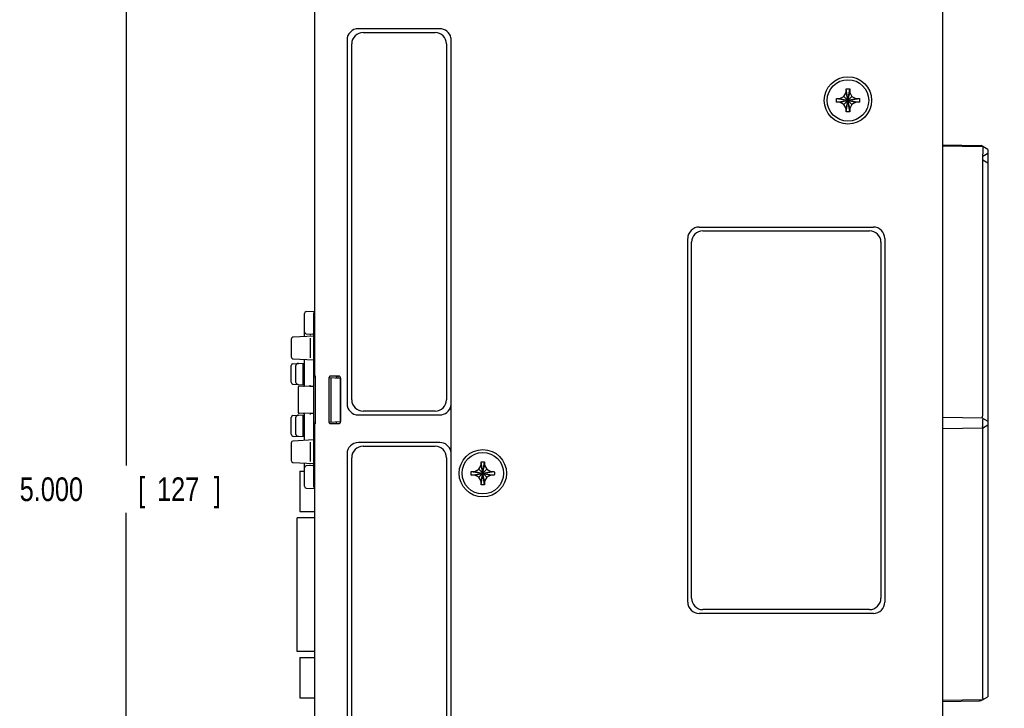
# Model space of a CAD drawing. Header units: inches. Extents: x 0 to 22, y 0 to 17.
# Tile 32 of 36: x 13.1 to 18.3, y 10.3 to 13.9. Entities that reach past the tile are written whole.
import ezdxf

# ---------------------------------------------------------------- set-up
doc = ezdxf.new("R2010")
doc.units = ezdxf.units.IN
doc.header["$LTSCALE"] = 1.21
doc.header["$MEASUREMENT"] = 0
doc.layers.get('0').update_dxf_attribs({"linetype": 'CONTINUOUS'})
doc.layers.add('DIMENSIONS', color=7, linetype='CONTINUOUS')
doc.styles.get("Standard").update_dxf_attribs({"font": 'txt', "width": 0.8})
doc.dimstyles.new('DIMSTYLE_1', dxfattribs={"dimtxt": 0.125, "dimasz": 0.18, "dimexe": 0.18, "dimexo": 0.0625, "dimgap": 0.09, "dimtad": 0, "dimtih": 1, "dimtoh": 1, "dimdec": 3, "dimzin": 4, "dimdsep": 46, "dimtxsty": 'STANDARD', "dimblk": '_FILLED', "dimblk1": '_FILLED', "dimblk2": '_FILLED', "dimcen": 0.09, "dimadec": 0, "dimazin": 0, "dimtp": 0.01, "dimtm": 0.01, "dimtfac": 1, "dimtdec": 3, "dimtofl": 0, "dimtmove": 0, "dimatfit": 3, "dimldrblk": '_FILLED', "dimfxl": 1, "dimtolj": 1, "dimtzin": 4, "dimarcsym": 0})

# ---------------------------------------------------------------- blocks, each defined once
blk = doc.blocks.new('_FILLED')
at = {"color": 0, "linetype": 'BYBLOCK'}
blk.add_solid([(0, 0), (-1, 0.174), (-1, -0.174)], dxfattribs=at)
blk = doc.blocks.new('*D1')
at = {"layer": 'DIMENSIONS', "color": 2, "linetype": 'CONTINUOUS'}
for p, q in [((17.9438, 14.2792), (13.5813, 14.2792)), ((13.7063, 14.2792), (13.7063, 11.5598)), ((13.7063, 9.2792), (13.7063, 11.3098)), ((17.8785, 9.2792), (13.5813, 9.2792))]:
    blk.add_line(p, q, dxfattribs=at)
at = {"layer": 'DIMENSIONS', "color": 2, "linetype": 'CONTINUOUS', "xscale": 0.18, "yscale": 0.18, "zscale": 0.18}
for p, rotation in [((13.7063, 14.2792), 90), ((13.7063, 9.2792), 270)]:
    blk.add_blockref('_FILLED', p, dxfattribs=dict(at, rotation=rotation))
at = {"layer": 'DIMENSIONS', "color": 2, "linetype": 'CONTINUOUS', "width": 0.8}
for s, p in [('5.000', (13.1438, 11.3723)), ('[', (13.7688, 11.3723)), ('127', (13.8688, 11.3723)), (']', (14.1688, 11.3723))]:
    blk.add_text(s, height=0.125, dxfattribs=at).set_placement(p)
blk = doc.blocks.new('*D3')
at = {"layer": 'DIMENSIONS', "color": 2, "linetype": 'CONTINUOUS'}
for p, q in [((19.0743, 14.2792), (19.0743, 14.8292)), ((19.0743, 14.8292), (19.1918, 14.8292)), ((18.0688, 14.2792), (19.1993, 14.2792)), ((18.3868, 14.0392), (19.1993, 14.0392)), ((19.0743, 14.0392), (19.0743, 13.6792))]:
    blk.add_line(p, q, dxfattribs=at)
at = {"layer": 'DIMENSIONS', "color": 2, "linetype": 'CONTINUOUS', "xscale": 0.18, "yscale": 0.18, "zscale": 0.18}
for p, rotation in [((19.0743, 14.2792), 270), ((19.0743, 14.0392), 90)]:
    blk.add_blockref('_FILLED', p, dxfattribs=dict(at, rotation=rotation))
at = {"layer": 'DIMENSIONS', "color": 2, "linetype": 'CONTINUOUS', "width": 0.8}
for s, p in [('.240', (19.2543, 14.7667)), ('[', (19.7793, 14.7667)), ('6.1', (19.8793, 14.7667)), (']', (20.1793, 14.7667))]:
    blk.add_text(s, height=0.125, dxfattribs=at).set_placement(p)

msp = doc.modelspace()

# ---------------------------------------------------------------- linework, layer by layer
at = {"color": 7, "linetype": 'CONTINUOUS'}
for p, q in [((18.0163, 14.231), (18.0163, 9.3127)), ((14.7023, 12.0336), (14.7023, 14.1691)), ((15.3622, 13.867), (14.9322, 13.867)), ((14.9572, 13.847), (15.3372, 13.847)), ((14.8722, 13.807), (14.8722, 11.887)), ((14.8972, 11.907), (14.8972, 13.787)), ((15.3972, 13.787), (15.3972, 11.907)), ((17.4959, 13.5096), (17.5078, 13.5302)), ((17.5078, 13.4274), (17.5267, 13.5491)), ((17.5267, 13.4274), (17.5078, 13.5491)), ((17.5078, 13.5302), (17.5078, 13.5485)), ((17.5078, 13.4462), (17.5268, 13.5302)), ((17.5268, 13.4462), (17.5078, 13.5302)), ((17.5268, 13.5485), (17.5268, 13.5302)), ((17.5268, 13.5302), (17.5387, 13.5096)), ((17.4564, 13.4788), (17.5781, 13.4977)), ((17.4564, 13.4977), (17.5781, 13.4788)), ((17.457, 13.4977), (17.4753, 13.4977)), ((17.4753, 13.4787), (17.457, 13.4787)), ((17.4753, 13.4977), (17.4959, 13.5096)), ((17.4753, 13.4787), (17.5593, 13.4977)), ((17.4753, 13.4977), (17.5593, 13.4787)), ((17.4959, 13.4668), (17.4753, 13.4787)), ((17.4959, 13.4668), (17.5387, 13.5096)), ((17.4959, 13.5096), (17.5387, 13.4668)), ((17.5078, 13.4462), (17.4959, 13.4668)), ((17.5387, 13.4668), (17.5268, 13.4462)), ((17.5387, 13.5096), (17.5593, 13.4977)), ((17.5593, 13.4787), (17.5387, 13.4668)), ((17.5593, 13.4977), (17.5775, 13.4977)), ((17.5775, 13.4787), (17.5593, 13.4787)), ((17.5078, 13.428), (17.5078, 13.4462)), ((17.5268, 13.4462), (17.5268, 13.428)), ((18.0161, 13.2534), (18.2206, 13.2499)), ((18.0161, 13.2491), (18.2286, 13.2453)), ((18.2563, 13.2292), (18.2206, 13.2499)), ((18.2289, 13.2353), (18.2286, 13.1752)), ((18.2289, 13.1934), (18.2563, 13.2092)), ((18.2563, 13.2292), (18.2563, 10.3392)), ((18.2283, 13.1754), (18.2283, 11.8204)), ((18.2289, 13.1751), (18.2563, 13.1592)), ((16.7315, 12.8192), (17.6515, 12.8192)), ((16.7515, 12.7992), (17.6315, 12.7992)), ((16.6715, 10.8392), (16.6715, 12.7592)), ((16.6915, 10.8592), (16.6915, 12.7392)), ((17.6915, 12.7392), (17.6915, 10.8592)), ((17.7115, 12.7592), (17.7115, 10.8392)), ((14.6567, 12.3732), (14.7023, 12.3755)), ((14.6473, 12.2403), (14.6473, 12.3632)), ((14.6973, 11.4477), (14.6973, 12.3658)), ((14.5773, 12.2274), (14.5773, 12.1341)), ((14.6973, 12.2432), (14.5867, 12.2374)), ((14.6567, 12.2553), (14.6925, 12.2534)), ((14.6773, 12.2321), (14.6773, 12.1293)), ((14.5867, 12.1241), (14.6973, 12.1183)), ((14.6473, 11.9828), (14.6473, 12.1212)), ((14.5773, 11.9996), (14.5773, 12.0878)), ((14.5867, 12.0978), (14.6465, 12.1009)), ((14.6023, 11.9985), (14.6023, 12.0889)), ((14.6401, 11.9868), (14.6401, 12.1006)), ((14.6423, 11.9867), (14.6423, 12.1007)), ((14.6973, 12.0542), (14.7023, 12.0545)), ((14.6973, 12.0289), (14.703, 12.0286)), ((14.7023, 12.0336), (14.7033, 12.0335)), ((14.7033, 12.0335), (14.7033, 11.7799)), ((14.7766, 12.0224), (14.7766, 11.791)), ((14.7767, 12.0248), (14.8373, 12.0216)), ((14.8279, 12.0324), (14.7866, 12.0324)), ((14.7873, 12.0242), (14.7873, 11.7892)), ((14.8144, 12.0324), (14.8144, 12.0228)), ((14.8238, 12.0324), (14.8238, 12.0223)), ((14.8373, 12.0216), (14.8373, 11.7919)), ((14.8379, 11.7911), (14.8379, 12.0224)), ((14.5867, 11.9896), (14.6465, 11.9865)), ((14.6148, 11.9737), (14.6148, 11.8398)), ((14.6773, 11.9792), (14.6187, 11.9777)), ((14.6773, 11.9792), (14.6973, 11.9787)), ((15.4209, 11.8746), (15.4209, 11.6339)), ((14.5773, 11.7257), (14.5773, 11.8142)), ((14.5867, 11.8242), (14.6465, 11.8274)), ((14.6023, 11.7245), (14.6023, 11.8154)), ((14.6773, 11.8342), (14.6187, 11.8358)), ((14.6401, 11.7129), (14.6401, 11.827)), ((14.6423, 11.7128), (14.6423, 11.8271)), ((14.6473, 11.6923), (14.6473, 11.8306)), ((14.6973, 11.8348), (14.6773, 11.8342)), ((14.9322, 11.827), (15.3622, 11.827)), ((15.3372, 11.847), (14.9572, 11.847)), ((18.2283, 11.8104), (18.0161, 11.8141)), ((18.2283, 11.8104), (18.2563, 11.7942)), ((14.703, 11.7848), (14.6973, 11.7845)), ((14.7023, 11.759), (14.6973, 11.7592)), ((14.7023, 9.4203), (14.7023, 11.7799)), ((14.7033, 11.7799), (14.7023, 11.7799)), ((14.7767, 11.7887), (14.8373, 11.7919)), ((14.7866, 11.7811), (14.8279, 11.7811)), ((14.8144, 11.7907), (14.8144, 11.7811)), ((18.2283, 11.7581), (18.0161, 11.7544)), ((18.2283, 11.8004), (18.2283, 11.7681)), ((18.2283, 11.7581), (18.2563, 11.7742)), ((14.5867, 11.7157), (14.6465, 11.7126)), ((18.2283, 11.7481), (18.2283, 10.3331)), ((14.5773, 11.6794), (14.5773, 11.5861)), ((14.6973, 11.6952), (14.5867, 11.6894)), ((14.6773, 11.6841), (14.6773, 11.5813)), ((15.3622, 11.6814), (14.9322, 11.6814)), ((14.9572, 11.6614), (15.3372, 11.6614)), ((14.8722, 11.6214), (14.8722, 9.7014)), ((14.8972, 9.7214), (14.8972, 11.6014)), ((15.3972, 11.6014), (15.3972, 9.7214)), ((14.5867, 11.5761), (14.6973, 11.5703)), ((14.6473, 11.4503), (14.6473, 11.5732)), ((14.6925, 11.56), (14.6567, 11.5582)), ((15.5679, 11.5406), (15.5798, 11.5612)), ((15.5798, 11.4584), (15.5987, 11.5801)), ((15.5987, 11.4584), (15.5798, 11.5801)), ((15.5798, 11.5612), (15.5798, 11.5795)), ((15.5988, 11.4772), (15.5798, 11.5612)), ((15.5798, 11.4772), (15.5988, 11.5612)), ((15.5988, 11.5795), (15.5988, 11.5612)), ((15.5988, 11.5612), (15.6107, 11.5406)), ((14.6233, 11.5293), (14.6233, 11.3163)), ((14.6233, 11.5293), (14.6473, 11.5293)), ((15.5284, 11.5287), (15.6501, 11.5098)), ((15.5284, 11.5098), (15.6501, 11.5287)), ((15.529, 11.5287), (15.5473, 11.5287)), ((15.5473, 11.5097), (15.529, 11.5097)), ((15.5473, 11.5287), (15.5679, 11.5406)), ((15.5473, 11.5287), (15.6313, 11.5097)), ((15.5473, 11.5097), (15.6313, 11.5287)), ((15.5679, 11.4978), (15.5473, 11.5097)), ((15.5679, 11.5406), (15.6107, 11.4978)), ((15.5679, 11.4978), (15.6107, 11.5406)), ((15.5798, 11.4772), (15.5679, 11.4978)), ((15.6107, 11.4978), (15.5988, 11.4772)), ((15.6107, 11.5406), (15.6313, 11.5287)), ((15.6313, 11.5097), (15.6107, 11.4978)), ((15.6313, 11.5287), (15.6495, 11.5287)), ((15.6495, 11.5097), (15.6313, 11.5097)), ((14.6567, 11.4403), (14.7023, 11.4379)), ((15.5798, 11.459), (15.5798, 11.4772)), ((15.5988, 11.4772), (15.5988, 11.459)), ((14.6098, 10.5781), (14.6098, 11.2836)), ((14.7023, 11.2836), (14.6098, 11.2836)), ((14.6233, 11.3163), (14.7023, 11.3163)), ((17.6515, 10.7792), (16.7315, 10.7792)), ((17.6315, 10.7992), (16.7515, 10.7992)), ((14.7023, 10.5781), (14.6098, 10.5781)), ((14.6233, 10.5454), (14.6233, 10.3324)), ((14.6233, 10.5454), (14.7023, 10.5454)), ((14.6233, 10.3324), (14.7023, 10.3324)), ((18.2283, 10.3231), (18.0161, 10.3194)), ((18.0161, 10.3145), (18.2118, 10.318)), ((18.2118, 10.318), (18.2209, 10.3182)), ((18.2281, 10.3225), (18.2214, 10.3186)), ((18.2283, 10.3231), (18.2563, 10.3392))]:
    msp.add_line(p, q, dxfattribs=at)
for centre, radius in [((17.5173, 13.4882), 0.125), ((17.5173, 13.4882), 0.1095), ((15.5893, 11.5192), 0.125), ((15.5893, 11.5192), 0.1095)]:
    msp.add_circle(centre, radius, dxfattribs=at)
for centre, radius, start, end in [((14.9322, 13.807), 0.06, 90, 180), ((14.9572, 13.787), 0.06, 90, 180), ((15.3372, 13.787), 0.06, 0, 90), ((15.3622, 13.807), 0.06, 12.0119, 90), ((16.7315, 12.7592), 0.06, 90, 180), ((16.7515, 12.7392), 0.06, 90, 180), ((17.6315, 12.7392), 0.06, 0, 90), ((17.6515, 12.7592), 0.06, 0, 90), ((14.7073, 12.3658), 0.01, 123.5612, 180), ((14.6573, 12.3632), 0.01, 93, 180), ((14.5873, 12.2274), 0.01, 93, 180), ((14.6573, 12.2653), 0.01, 180, 267), ((14.6923, 12.2484), 0.005, 360, 87), ((14.5873, 12.1341), 0.01, 179.999, 266.9818), ((14.5873, 12.0878), 0.01, 93, 180.0003), ((14.5873, 11.9996), 0.01, 180, 267), ((14.6188, 11.9737), 0.004, 91.5, 180), ((14.6428, 11.9828), 0.0045, 271.5, 360), ((14.9572, 11.907), 0.06, 180, 270), ((15.3372, 11.907), 0.06, 270, 360), ((14.9322, 11.887), 0.06, 180, 270), ((15.3622, 11.887), 0.06, 270, 348.0085), ((14.5873, 11.8142), 0.01, 93, 180.0003), ((14.6188, 11.8398), 0.004, 180, 268.5), ((14.6428, 11.8306), 0.0045, 0, 88.5), ((14.5873, 11.7257), 0.01, 180, 267), ((14.5873, 11.6794), 0.01, 93, 180), ((14.9322, 11.6214), 0.06, 90, 180), ((14.9572, 11.6014), 0.06, 90, 180), ((15.3372, 11.6014), 0.06, 0, 90), ((15.3622, 11.6214), 0.06, 11.9915, 90), ((14.5873, 11.5861), 0.01, 179.999, 266.9818), ((14.6573, 11.5482), 0.01, 93, 180), ((14.6923, 11.565), 0.005, 273, 360), ((14.6573, 11.4503), 0.01, 180, 267), ((14.7073, 11.4477), 0.01, 180, 236.3823), ((16.7315, 10.8392), 0.06, 180, 270), ((16.7515, 10.8592), 0.06, 180, 270), ((17.6315, 10.8592), 0.06, 270, 360), ((17.6515, 10.8392), 0.06, 270, 360), ((18.2116, 10.328), 0.01, 271, 330.0468)]:
    msp.add_arc(centre, radius, start, end, dxfattribs=at)
for points in [[(15.4209, 13.8195), (15.4209, 13.8186), (15.4209, 13.8177), (15.4209, 13.8168)], [(15.4209, 11.887), (15.4209, 11.8828), (15.4209, 11.8787), (15.4209, 11.8745)]]:
    msp.add_open_spline(points, degree=3, dxfattribs=at)
for points, knots in [([(15.4209, 13.8168), (15.4209, 13.6016), (15.4209, 13.1703), (15.4209, 12.527), (15.4209, 12.099), (15.4209, 11.887)], [0, 0, 0, 0, 0.334547, 0.670513, 1, 1, 1, 1]), ([(17.5078, 13.5491), (17.5088, 13.5491), (17.511, 13.5492), (17.5141, 13.5492), (17.5162, 13.5492), (17.5173, 13.5492)], [0, 0, 0, 0, 0.332977, 0.666345, 1, 1, 1, 1]), ([(17.5078, 13.5485), (17.5078, 13.5486), (17.5078, 13.5487), (17.5078, 13.5489), (17.5078, 13.549), (17.5078, 13.5491)], [0, 0, 0, 0, 0.333509, 0.666883, 1, 1, 1, 1]), ([(17.5173, 13.5492), (17.5183, 13.5492), (17.5204, 13.5492), (17.5236, 13.5492), (17.5257, 13.5491), (17.5267, 13.5491)], [0, 0, 0, 0, 0.333651, 0.66705, 1, 1, 1, 1]), ([(17.5267, 13.5491), (17.5268, 13.549), (17.5268, 13.5489), (17.5268, 13.5487), (17.5268, 13.5486), (17.5268, 13.5485)], [0, 0, 0, 0, 0.333117, 0.666491, 1, 1, 1, 1]), ([(17.4564, 13.4788), (17.4564, 13.4809), (17.4563, 13.4851), (17.4563, 13.4914), (17.4564, 13.4956), (17.4564, 13.4977)], [0, 0, 0, 0, 0.333187, 0.666813, 1, 1, 1, 1]), ([(17.4564, 13.4977), (17.4565, 13.4977), (17.4566, 13.4977), (17.4568, 13.4977), (17.4569, 13.4977), (17.457, 13.4977)], [0, 0, 0, 0, 0.333117, 0.66645, 1, 1, 1, 1]), ([(17.457, 13.4787), (17.4569, 13.4787), (17.4568, 13.4787), (17.4566, 13.4787), (17.4565, 13.4788), (17.4564, 13.4788)], [0, 0, 0, 0, 0.33355, 0.666883, 1, 1, 1, 1]), ([(17.5775, 13.4977), (17.5776, 13.4977), (17.5777, 13.4977), (17.5779, 13.4977), (17.5781, 13.4977), (17.5781, 13.4977)], [0, 0, 0, 0, 0.333502, 0.666883, 1, 1, 1, 1]), ([(17.5781, 13.4788), (17.5781, 13.4788), (17.5779, 13.4787), (17.5777, 13.4787), (17.5776, 13.4787), (17.5775, 13.4787)], [0, 0, 0, 0, 0.333117, 0.66645, 1, 1, 1, 1]), ([(17.5781, 13.4977), (17.5782, 13.4956), (17.5783, 13.4914), (17.5783, 13.4851), (17.5782, 13.4809), (17.5781, 13.4788)], [0, 0, 0, 0, 0.333187, 0.666813, 1, 1, 1, 1]), ([(17.5078, 13.4274), (17.5078, 13.4274), (17.5078, 13.4276), (17.5078, 13.4278), (17.5078, 13.4279), (17.5078, 13.428)], [0, 0, 0, 0, 0.333117, 0.66645, 1, 1, 1, 1]), ([(17.5173, 13.4272), (17.5162, 13.4272), (17.5141, 13.4272), (17.511, 13.4273), (17.5088, 13.4273), (17.5078, 13.4274)], [0, 0, 0, 0, 0.333651, 0.66705, 1, 1, 1, 1]), ([(17.5267, 13.4274), (17.5257, 13.4273), (17.5236, 13.4273), (17.5204, 13.4272), (17.5183, 13.4272), (17.5173, 13.4272)], [0, 0, 0, 0, 0.332977, 0.666345, 1, 1, 1, 1]), ([(17.5268, 13.428), (17.5268, 13.4279), (17.5268, 13.4278), (17.5268, 13.4276), (17.5268, 13.4274), (17.5267, 13.4274)], [0, 0, 0, 0, 0.333509, 0.666883, 1, 1, 1, 1]), ([(18.2286, 13.2453), (18.2286, 13.2453), (18.2286, 13.2452), (18.2287, 13.2451), (18.2287, 13.2447), (18.2287, 13.2443), (18.2287, 13.2438), (18.2288, 13.2431), (18.2288, 13.2424), (18.2288, 13.2416), (18.2288, 13.2406), (18.2288, 13.2397), (18.2288, 13.2386), (18.2289, 13.2376), (18.2289, 13.2365), (18.2289, 13.2357), (18.2289, 13.2353)], [0, 0, 0, 0, 0.006967, 0.026002, 0.057126, 0.100141, 0.154325, 0.219236, 0.293881, 0.377388, 0.468809, 0.566712, 0.670291, 0.777764, 0.88824, 1, 1, 1, 1]), ([(14.6773, 12.2542), (14.6773, 12.254), (14.6773, 12.2532), (14.6773, 12.2515), (14.6773, 12.2501), (14.6773, 12.2492)], [0, 0, 0, 0, 0.133918, 0.50062, 1, 1, 1, 1]), ([(14.6164, 12.0993), (14.6157, 12.0993), (14.6144, 12.0992), (14.6125, 12.0988), (14.6107, 12.0983), (14.6091, 12.0976), (14.6077, 12.0969), (14.6064, 12.0961), (14.6054, 12.0952), (14.6045, 12.0943), (14.6038, 12.0934), (14.6032, 12.0925), (14.6028, 12.0916), (14.6025, 12.0907), (14.6023, 12.0898), (14.6023, 12.0892), (14.6023, 12.0889)], [0, 0, 0, 0, 0.10509, 0.206252, 0.302421, 0.393402, 0.478438, 0.556514, 0.627874, 0.69315, 0.75282, 0.807775, 0.859284, 0.90791, 0.954631, 1, 1, 1, 1]), ([(14.7813, 12.0309), (14.7809, 12.0307), (14.7803, 12.0303), (14.7795, 12.0295), (14.7787, 12.0287), (14.7781, 12.0278), (14.7776, 12.0268), (14.7771, 12.0257), (14.7768, 12.0247), (14.7766, 12.0235), (14.7766, 12.0228), (14.7766, 12.0224)], [0, 0, 0, 0, 0.111209, 0.22227, 0.333314, 0.444467, 0.555404, 0.666618, 0.777597, 0.888834, 1, 1, 1, 1]), ([(14.7866, 12.0324), (14.7862, 12.0324), (14.7855, 12.0324), (14.7844, 12.0322), (14.7833, 12.0319), (14.7822, 12.0314), (14.7816, 12.0311), (14.7813, 12.0309)], [0, 0, 0, 0, 0.200167, 0.40044, 0.600224, 0.800387, 1, 1, 1, 1]), ([(14.835, 12.0295), (14.8347, 12.0297), (14.8342, 12.0302), (14.8333, 12.0309), (14.8323, 12.0314), (14.8312, 12.0318), (14.8302, 12.0322), (14.8291, 12.0323), (14.8283, 12.0324), (14.8279, 12.0324)], [0, 0, 0, 0, 0.142833, 0.285804, 0.428483, 0.571495, 0.714178, 0.857155, 1, 1, 1, 1]), ([(14.8364, 12.0277), (14.8362, 12.028), (14.8358, 12.0286), (14.8353, 12.0292), (14.835, 12.0295)], [0, 0, 0, 0, 0.500304, 1, 1, 1, 1]), ([(14.8379, 12.0224), (14.8379, 12.0228), (14.8379, 12.0235), (14.8377, 12.0246), (14.8374, 12.0257), (14.837, 12.0267), (14.8366, 12.0274), (14.8364, 12.0277)], [0, 0, 0, 0, 0.200052, 0.400277, 0.600067, 0.800287, 1, 1, 1, 1]), ([(14.6023, 11.9985), (14.6023, 11.9982), (14.6023, 11.9976), (14.6025, 11.9967), (14.6028, 11.9958), (14.6032, 11.9949), (14.6038, 11.994), (14.6045, 11.9931), (14.6054, 11.9922), (14.6064, 11.9914), (14.6077, 11.9905), (14.6091, 11.9898), (14.6107, 11.9891), (14.6125, 11.9886), (14.6144, 11.9883), (14.6157, 11.9881), (14.6164, 11.9881)], [0, 0, 0, 0, 0.045369, 0.09209, 0.140716, 0.192225, 0.24718, 0.30685, 0.372126, 0.443486, 0.521562, 0.606598, 0.697579, 0.793748, 0.89491, 1, 1, 1, 1]), ([(14.6773, 11.9792), (14.6773, 11.9794), (14.6773, 11.9802), (14.6773, 11.9817), (14.6773, 11.983), (14.6773, 11.9837)], [0, 0, 0, 0, 0.134046, 0.500866, 1, 1, 1, 1]), ([(14.6773, 11.9792), (14.6773, 11.9791), (14.6773, 11.9784), (14.6773, 11.9771), (14.6773, 11.9759), (14.6773, 11.9752)], [0, 0, 0, 0, 0.134057, 0.500913, 1, 1, 1, 1]), ([(14.6164, 11.8258), (14.6157, 11.8257), (14.6144, 11.8256), (14.6125, 11.8252), (14.6107, 11.8247), (14.6091, 11.8241), (14.6077, 11.8233), (14.6064, 11.8225), (14.6054, 11.8216), (14.6045, 11.8208), (14.6038, 11.8198), (14.6032, 11.8189), (14.6028, 11.818), (14.6025, 11.8172), (14.6023, 11.8163), (14.6023, 11.8157), (14.6023, 11.8154)], [0, 0, 0, 0, 0.10509, 0.206252, 0.302421, 0.393402, 0.478438, 0.556514, 0.627874, 0.69315, 0.75282, 0.807775, 0.859284, 0.90791, 0.954631, 1, 1, 1, 1]), ([(14.6773, 11.8342), (14.6773, 11.8344), (14.6773, 11.8351), (14.6773, 11.8364), (14.6773, 11.8376), (14.6773, 11.8382)], [0, 0, 0, 0, 0.134053, 0.500911, 1, 1, 1, 1]), ([(14.6773, 11.8342), (14.6773, 11.834), (14.6773, 11.8333), (14.6773, 11.8318), (14.6773, 11.8305), (14.6773, 11.8297)], [0, 0, 0, 0, 0.134046, 0.500866, 1, 1, 1, 1]), ([(18.2282, 11.8104), (18.2281, 11.8105), (18.2279, 11.8106), (18.2278, 11.811), (18.2276, 11.8114), (18.2275, 11.812), (18.2274, 11.8126), (18.2274, 11.8133), (18.2275, 11.8141), (18.2275, 11.815), (18.2276, 11.816), (18.2278, 11.817), (18.228, 11.818), (18.2281, 11.8187), (18.2282, 11.8191)], [0, 0, 0, 0, 0.034574, 0.076703, 0.12828, 0.189625, 0.261115, 0.34299, 0.434251, 0.533494, 0.640447, 0.754993, 0.875482, 1, 1, 1, 1]), ([(18.2282, 11.8191), (18.2282, 11.8192), (18.2283, 11.8195), (18.2283, 11.8199), (18.2283, 11.8202), (18.2283, 11.8204)], [0, 0, 0, 0, 0.338368, 0.670488, 1, 1, 1, 1]), ([(18.2285, 11.8103), (18.2286, 11.8102), (18.2287, 11.8101), (18.2289, 11.8097), (18.2291, 11.8093), (18.2292, 11.8087), (18.2292, 11.8081), (18.2293, 11.8074), (18.2292, 11.8066), (18.2292, 11.8057), (18.2291, 11.8047), (18.2289, 11.8037), (18.2287, 11.8027), (18.2286, 11.802), (18.2285, 11.8016)], [0, 0, 0, 0, 0.034574, 0.076703, 0.12828, 0.189625, 0.261115, 0.34299, 0.434251, 0.533494, 0.640447, 0.754993, 0.875482, 1, 1, 1, 1]), ([(14.7766, 11.791), (14.7766, 11.7907), (14.7766, 11.7899), (14.7768, 11.7888), (14.7771, 11.7877), (14.7776, 11.7867), (14.7781, 11.7857), (14.7787, 11.7848), (14.7795, 11.784), (14.7803, 11.7832), (14.7809, 11.7828), (14.7813, 11.7826)], [0, 0, 0, 0, 0.111166, 0.222403, 0.333382, 0.444596, 0.555533, 0.666686, 0.77773, 0.888791, 1, 1, 1, 1]), ([(14.7813, 11.7826), (14.7816, 11.7824), (14.7822, 11.782), (14.7833, 11.7816), (14.7844, 11.7813), (14.7855, 11.7811), (14.7862, 11.7811), (14.7866, 11.7811)], [0, 0, 0, 0, 0.199613, 0.399776, 0.59956, 0.799833, 1, 1, 1, 1]), ([(14.8279, 11.7811), (14.8283, 11.7811), (14.8291, 11.7811), (14.8302, 11.7813), (14.8312, 11.7816), (14.8323, 11.782), (14.8333, 11.7826), (14.8342, 11.7832), (14.835, 11.784), (14.8358, 11.7848), (14.8364, 11.7857), (14.837, 11.7867), (14.8374, 11.7878), (14.8377, 11.7888), (14.8379, 11.79), (14.8379, 11.7907), (14.8379, 11.7911)], [0, 0, 0, 0, 0.071396, 0.142859, 0.214174, 0.285654, 0.356967, 0.428426, 0.499817, 0.571216, 0.642702, 0.714059, 0.785597, 0.856982, 0.928522, 1, 1, 1, 1]), ([(18.2282, 11.758), (18.2281, 11.758), (18.2279, 11.7578), (18.2278, 11.7575), (18.2276, 11.757), (18.2275, 11.7565), (18.2274, 11.7559), (18.2274, 11.7551), (18.2275, 11.7543), (18.2275, 11.7534), (18.2276, 11.7525), (18.2278, 11.7515), (18.228, 11.7504), (18.2281, 11.7497), (18.2282, 11.7494)], [0, 0, 0, 0, 0.034574, 0.076703, 0.12828, 0.189625, 0.261115, 0.34299, 0.434251, 0.533494, 0.640447, 0.754993, 0.875482, 1, 1, 1, 1]), ([(18.2285, 11.8016), (18.2285, 11.8015), (18.2284, 11.8012), (18.2284, 11.8008), (18.2283, 11.8005), (18.2283, 11.8004)], [0, 0, 0, 0, 0.338368, 0.670488, 1, 1, 1, 1]), ([(18.2285, 11.7668), (18.2285, 11.767), (18.2284, 11.7673), (18.2284, 11.7677), (18.2283, 11.768), (18.2283, 11.7681)], [0, 0, 0, 0, 0.338368, 0.670488, 1, 1, 1, 1]), ([(18.2285, 11.7582), (18.2286, 11.7582), (18.2287, 11.7584), (18.2289, 11.7587), (18.2291, 11.7592), (18.2292, 11.7597), (18.2292, 11.7604), (18.2293, 11.7611), (18.2292, 11.7619), (18.2292, 11.7628), (18.2291, 11.7637), (18.2289, 11.7647), (18.2287, 11.7658), (18.2286, 11.7665), (18.2285, 11.7668)], [0, 0, 0, 0, 0.034574, 0.076703, 0.12828, 0.189625, 0.261115, 0.34299, 0.434251, 0.533494, 0.640447, 0.754993, 0.875482, 1, 1, 1, 1]), ([(14.6023, 11.7245), (14.6023, 11.7242), (14.6023, 11.7236), (14.6025, 11.7228), (14.6028, 11.7219), (14.6032, 11.721), (14.6038, 11.7201), (14.6045, 11.7192), (14.6054, 11.7183), (14.6064, 11.7174), (14.6077, 11.7166), (14.6091, 11.7158), (14.6107, 11.7152), (14.6125, 11.7147), (14.6144, 11.7143), (14.6157, 11.7142), (14.6164, 11.7141)], [0, 0, 0, 0, 0.045369, 0.09209, 0.140716, 0.192225, 0.24718, 0.30685, 0.372126, 0.443486, 0.521562, 0.606598, 0.697579, 0.793748, 0.89491, 1, 1, 1, 1]), ([(18.2282, 11.7494), (18.2282, 11.7492), (18.2283, 11.7489), (18.2283, 11.7485), (18.2283, 11.7482), (18.2283, 11.7481)], [0, 0, 0, 0, 0.338368, 0.670488, 1, 1, 1, 1]), ([(15.4209, 11.6339), (15.4209, 11.4178), (15.4209, 10.9856), (15.4209, 10.3415), (15.4209, 9.9134), (15.4209, 9.7014)], [0, 0, 0, 0, 0.335483, 0.670966, 1, 1, 1, 1]), ([(14.6773, 11.5592), (14.6773, 11.5595), (14.6773, 11.5603), (14.6773, 11.562), (14.6773, 11.5634), (14.6773, 11.5642)], [0, 0, 0, 0, 0.133918, 0.50062, 1, 1, 1, 1]), ([(15.5798, 11.5801), (15.5808, 11.5801), (15.583, 11.5802), (15.5861, 11.5802), (15.5882, 11.5802), (15.5893, 11.5802)], [0, 0, 0, 0, 0.332977, 0.666345, 1, 1, 1, 1]), ([(15.5798, 11.5795), (15.5798, 11.5796), (15.5798, 11.5797), (15.5798, 11.5799), (15.5798, 11.58), (15.5798, 11.5801)], [0, 0, 0, 0, 0.333509, 0.666883, 1, 1, 1, 1]), ([(15.5893, 11.5802), (15.5903, 11.5802), (15.5924, 11.5802), (15.5956, 11.5802), (15.5977, 11.5801), (15.5987, 11.5801)], [0, 0, 0, 0, 0.333651, 0.66705, 1, 1, 1, 1]), ([(15.5987, 11.5801), (15.5988, 11.58), (15.5988, 11.5799), (15.5988, 11.5797), (15.5988, 11.5796), (15.5988, 11.5795)], [0, 0, 0, 0, 0.333117, 0.666491, 1, 1, 1, 1]), ([(15.5284, 11.5098), (15.5284, 11.5119), (15.5283, 11.5161), (15.5283, 11.5224), (15.5284, 11.5266), (15.5284, 11.5287)], [0, 0, 0, 0, 0.333187, 0.666813, 1, 1, 1, 1]), ([(15.5284, 11.5287), (15.5285, 11.5287), (15.5286, 11.5287), (15.5288, 11.5287), (15.5289, 11.5287), (15.529, 11.5287)], [0, 0, 0, 0, 0.333117, 0.66645, 1, 1, 1, 1]), ([(15.529, 11.5097), (15.5289, 11.5097), (15.5288, 11.5097), (15.5286, 11.5097), (15.5285, 11.5098), (15.5284, 11.5098)], [0, 0, 0, 0, 0.33355, 0.666883, 1, 1, 1, 1]), ([(15.6495, 11.5287), (15.6496, 11.5287), (15.6497, 11.5287), (15.6499, 11.5287), (15.6501, 11.5287), (15.6501, 11.5287)], [0, 0, 0, 0, 0.333502, 0.666883, 1, 1, 1, 1]), ([(15.6501, 11.5098), (15.6501, 11.5098), (15.6499, 11.5097), (15.6497, 11.5097), (15.6496, 11.5097), (15.6495, 11.5097)], [0, 0, 0, 0, 0.333117, 0.66645, 1, 1, 1, 1]), ([(15.6501, 11.5287), (15.6502, 11.5266), (15.6503, 11.5224), (15.6503, 11.5161), (15.6502, 11.5119), (15.6501, 11.5098)], [0, 0, 0, 0, 0.333187, 0.666813, 1, 1, 1, 1]), ([(15.5798, 11.4584), (15.5798, 11.4584), (15.5798, 11.4586), (15.5798, 11.4588), (15.5798, 11.4589), (15.5798, 11.459)], [0, 0, 0, 0, 0.333117, 0.66645, 1, 1, 1, 1]), ([(15.5893, 11.4582), (15.5882, 11.4582), (15.5861, 11.4582), (15.583, 11.4583), (15.5808, 11.4583), (15.5798, 11.4584)], [0, 0, 0, 0, 0.333651, 0.66705, 1, 1, 1, 1]), ([(15.5987, 11.4584), (15.5977, 11.4583), (15.5956, 11.4583), (15.5924, 11.4582), (15.5903, 11.4582), (15.5893, 11.4582)], [0, 0, 0, 0, 0.332977, 0.666345, 1, 1, 1, 1]), ([(15.5988, 11.459), (15.5988, 11.4589), (15.5988, 11.4588), (15.5988, 11.4586), (15.5988, 11.4584), (15.5987, 11.4584)], [0, 0, 0, 0, 0.333509, 0.666883, 1, 1, 1, 1]), ([(18.2285, 10.3318), (18.2285, 10.332), (18.2284, 10.3323), (18.2284, 10.3327), (18.2283, 10.333), (18.2283, 10.3331)], [0, 0, 0, 0, 0.338368, 0.670488, 1, 1, 1, 1]), ([(18.2285, 10.3318), (18.2286, 10.3315), (18.2287, 10.3308), (18.2289, 10.3297), (18.2291, 10.3287), (18.2292, 10.3278), (18.2292, 10.3269), (18.2293, 10.3261), (18.2292, 10.3254), (18.2292, 10.3247), (18.2291, 10.3242), (18.2289, 10.3237), (18.2287, 10.3234), (18.2286, 10.3232), (18.2285, 10.3232)], [0, 0, 0, 0, 0.124518, 0.245007, 0.359553, 0.466506, 0.565749, 0.65701, 0.738885, 0.810375, 0.87172, 0.923297, 0.965426, 1, 1, 1, 1])]:
    msp.add_open_spline(points, degree=3, knots=knots, dxfattribs=at)

# ---------------------------------------------------------------- dimensions: what is measured, and where the dimension line sits
at = {"layer": 'DIMENSIONS', "color": 2, "linetype": 'CONTINUOUS'}
for base, p1, p2, picture, middle in [((19.0743, 14.0392), (18.0688, 14.2792), (18.3868, 14.0392), '*D3', (19.7668, 14.8292)), ((13.7063, 9.2792), (17.9438, 14.2792), (17.8785, 9.2792), '*D1', (13.7063, 11.4348))]:
    dim = msp.add_linear_dim(base=base, p1=p1, p2=p2, angle=270, dimstyle='DIMSTYLE_1', dxfattribs=at)
    dim.commit()
    dim.dimension.update_dxf_attribs({"geometry": picture, "text_midpoint": middle, "dimtype": 160})

doc.saveas('drawing.dxf')
